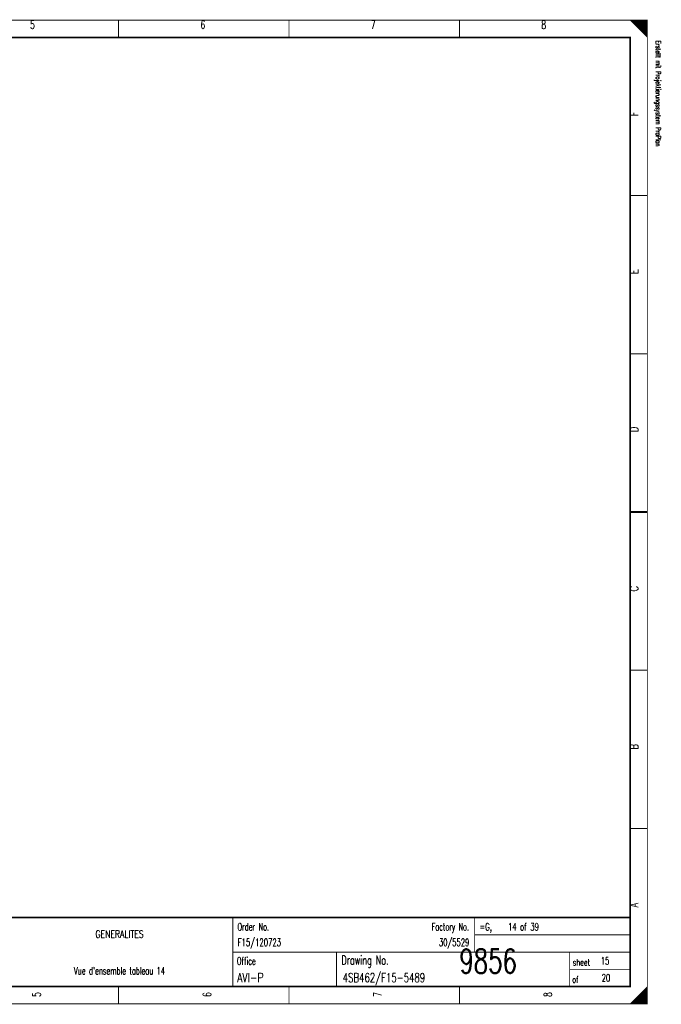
# Model space of a CAD drawing. Header units: centimetres. Extents: x 0 to 491, y -1040 to 69.
# Tile 176 of 181: x 272 to 291, y -40 to -11. Entities that reach past the tile are written whole.
import ezdxf
from ezdxf.enums import TextEntityAlignment as Align

# ---------------------------------------------------------------- set-up
doc = ezdxf.new("R2010")
doc.units = ezdxf.units.CM
doc.header["$MEASUREMENT"] = 0
doc.layers.get('0').update_dxf_attribs({"color": 9, "linetype": 'CONTINUOUS'})
doc.styles.get("Standard").update_dxf_attribs({"font": 'romans.shx', "bigfont": 'TXT.shx'})

msp = doc.modelspace()

# ---------------------------------------------------------------- linework, layer by layer
at = {"color": 0, "const_width": 0.025, "flags": 128}
for points in [[(250, -25.75), (250, -11.5), (290.5, -11.5), (290.5, -40), (250, -40), (250, -25.75)], [(290, -11.5), (290.5, -12), (290.475, -11.975), (290.475, -11.5), (290.45, -11.5), (290.45, -11.95), (290.425, -11.925), (290.425, -11.5), (290.4, -11.5), (290.4, -11.9), (290.375, -11.875), (290.375, -11.5), (290.35, -11.5), (290.35, -11.85), (290.325, -11.825)], [(290.15, -11.65), (290.15, -11.5), (290.125, -11.5), (290.125, -11.625), (290.1, -11.6), (290.1, -11.5), (290.075, -11.5), (290.075, -11.575), (290.05, -11.55), (290.05, -11.5), (290.025, -11.5), (290.025, -11.525)], [(290.325, -11.825), (290.325, -11.5), (290.3, -11.5), (290.3, -11.8), (290.275, -11.775), (290.275, -11.5), (290.25, -11.5), (290.25, -11.75), (290.225, -11.725), (290.225, -11.5), (290.2, -11.5), (290.2, -11.7), (290.175, -11.675), (290.175, -11.5), (290.15, -11.5)], [(290.475, -39.525), (290.475, -40), (290.45, -40), (290.45, -39.55), (290.425, -39.575), (290.425, -40), (290.4, -40), (290.4, -39.6), (290.375, -39.625), (290.375, -40), (290.35, -40), (290.35, -39.65), (290.325, -39.675), (290.325, -40), (290.3, -40)], [(290.125, -39.875), (290.125, -40), (290.1, -40), (290.1, -39.9), (290.075, -39.925), (290.075, -40), (290.05, -40), (290.05, -39.95), (290.025, -39.975), (290.025, -40)], [(290.3, -40), (290.3, -39.7), (290.275, -39.725), (290.275, -40), (290.25, -40), (290.25, -39.75), (290.225, -39.775), (290.225, -40), (290.2, -40), (290.2, -39.8), (290.175, -39.825), (290.175, -40), (290.15, -40), (290.15, -39.85), (290.125, -39.875)]]:
    msp.add_lwpolyline(points, dxfattribs=at)
at = {"color": 0, "flags": 128}
for points, const_width in [([(250, -11.5), (290.5, -11.5), (290.5, -40), (250, -40)], 0.025), ([(250.5, -12), (290, -12), (290, -39.5), (250.5, -39.5)], 0.05), ([(250.5, -12), (290, -12), (290, -39.5), (250.5, -39.5)], 0.025)]:
    msp.add_lwpolyline(points, close=True, dxfattribs=dict(at, const_width=const_width))
at = {"color": 0}
for points, const_width in [([(275.188, -11.5), (275.188, -12)], 0.025), ([(280.125, -11.5), (280.125, -12)], 0.025), ([(285.062, -11.5), (285.062, -12)], 0.025), ([(290.5, -16.583), (290, -16.583)], 0.025), ([(290.5, -21.167), (290, -21.167)], 0.025), ([(290, -25.75), (290.5, -25.75)], 0.05), ([(290.5, -25.75), (290, -25.75)], 0.025), ([(290.5, -30.333), (290, -30.333)], 0.025), ([(290.5, -34.917), (290, -34.917)], 0.025), ([(290, -37.5), (250.5, -37.5)], 0.05), ([(278.5, -37.5), (278.5, -39.5)], 0.025), ([(285.5, -37.5), (285.5, -38.5)], 0.025), ([(285.5, -38), (290, -38)], 0.025), ([(278.5, -38.5), (290, -38.5)], 0.025), ([(281.5, -38.5), (281.5, -39.5)], 0.025), ([(288.25, -38.5), (288.25, -39.5)], 0.025), ([(288.25, -39), (290, -39)], 0.025), ([(275.188, -40), (275.188, -39.5)], 0.025), ([(280.125, -40), (280.125, -39.5)], 0.025), ([(285.062, -40), (285.062, -39.5)], 0.025), ([(290.5, -39.5), (290, -40)], 0.025)]:
    msp.add_lwpolyline(points, dxfattribs=dict(at, const_width=const_width))

# ---------------------------------------------------------------- texts
for s, height, width, p in [('5', 0.238, 0.672, (272.699, -11.514)), ('6', 0.238, 0.672, (277.632, -11.514)), ('7', 0.238, 0.672, (282.566, -11.514)), ('8', 0.238, 0.672, (287.499, -11.514)), ('GENERALITES', 0.21431, 0.76, (275.219, -37.87)), ("Vue d'ensemble tableau 14", 0.21431, 0.62752, (275.219, -38.935))]:
    msp.add_text(s, height=height, dxfattribs=dict(at, width=width)).set_placement(p, align=Align.TOP_CENTER)
at = {"color": 0, "width": 0.622634}
msp.add_text('Erstellt mit Projektierungssystem ProPlan', height=0.14288, rotation=270, dxfattribs=at).set_placement((290.702, -12.094), align=Align.BOTTOM_LEFT)
at = {"color": 0, "width": 0.76}
for s, p in [('F', (289.991, -14.283)), ('E', (289.991, -18.861)), ('D', (289.992, -23.439)), ('C', (289.992, -28.053)), ('B', (289.991, -32.632)), ('A', (289.991, -37.21))]:
    msp.add_text(s, height=0.238, rotation=90, dxfattribs=at).set_placement(p, align=Align.TOP_LEFT)
at = {"color": 0}
for s, height, width, p in [('Order No.', 0.2143, 0.656889, (278.633, -37.658)), ('=G,    14 of 39', 0.21431, 0.681067, (285.641, -37.658)), ('Office', 0.2143, 0.626667, (278.615, -38.651)), ('Drawing No.', 0.26194, 0.646545, (281.643, -38.602)), ('sheet', 0.1905, 0.6, (288.338, -38.701)), ('of', 0.1905, 0.6, (288.323, -39.198))]:
    msp.add_text(s, height=height, dxfattribs=dict(at, width=width)).set_placement(p, align=Align.TOP_LEFT)
at = {"color": 0, "width": 0.646545}
msp.add_text('Factory No.', height=0.21431, dxfattribs=at).set_placement((285.335, -37.658), align=Align.TOP_RIGHT)
at = {"color": 0}
for s, height, width, p in [('F15/120723', 0.2143, 0.6832, (278.639, -38.389)), ('9856', 0.7, 0.6928, (285.058, -39.322)), ('15', 0.2143, 0.672, (289.15, -38.921)), ('AVI-P', 0.2619, 0.7472, (278.624, -39.449)), ('4SB462/F15-5489', 0.26194, 0.6928, (281.679, -39.449)), ('20', 0.2143, 0.672, (289.177, -39.418))]:
    msp.add_text(s, height=height, dxfattribs=dict(at, width=width)).set_placement(p, align=Align.BOTTOM_LEFT)
at = {"color": 0, "width": 0.675429}
msp.add_text('30/5529', height=0.2143, dxfattribs=at).set_placement((285.346, -38.389), align=Align.BOTTOM_RIGHT)
at = {"color": 0, "width": 0.672}
for s, p in [('5', (272.699, -39.73)), ('6', (277.632, -39.73)), ('7', (282.566, -39.73)), ('8', (287.499, -39.73))]:
    msp.add_text(s, height=0.238, rotation=90, dxfattribs=at).set_placement(p, align=Align.TOP_CENTER)

doc.saveas('drawing.dxf')
